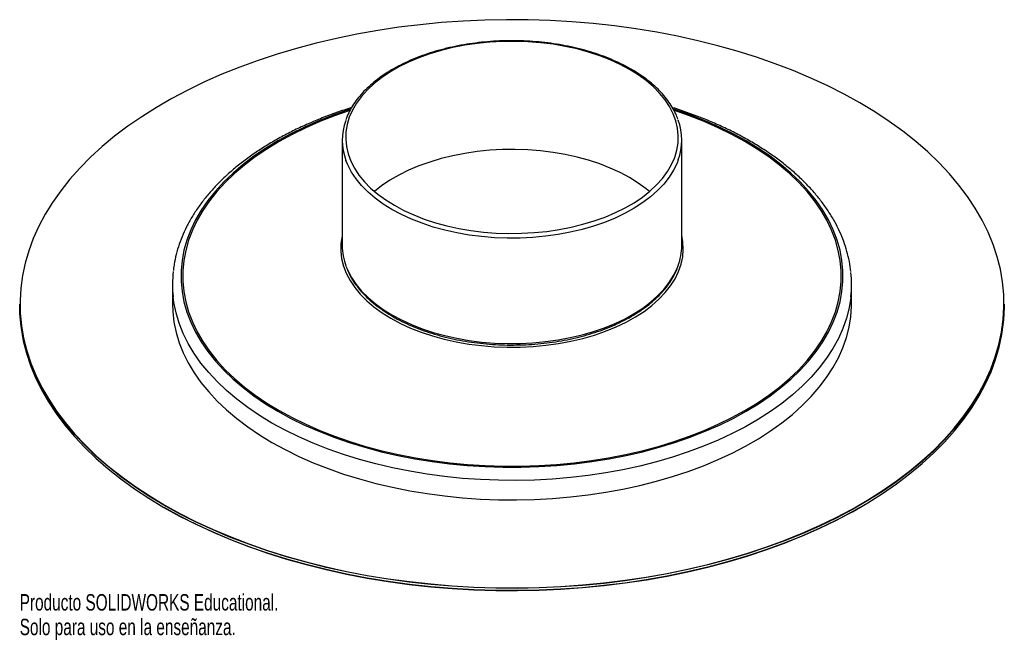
# Paper-space layout '_Isométrica' of a CAD drawing. Header units: millimetres. Extents: x -145 to 145, y -98 to 84.
import ezdxf

# ---------------------------------------------------------------- set-up
doc = ezdxf.new("R2010")
doc.units = ezdxf.units.MM
doc.styles.add('SLDTEXTSTYLE0', font='TXT', dxfattribs={"width": 0.7})

psp = doc.layouts.new('_Isométrica')

# ---------------------------------------------------------------- linework, layer by layer
at = {"color": 7, "linetype": 'Continuous', "lineweight": 25}
for p, q in [((-50, 48.99), (-50, 17.96)), ((50, 17.96), (50, 48.99)), ((-100, 6.53), (-100, 0.82)), ((100, 0.82), (100, 6.53)), ((-145, 0.73), (-145, 0.08)), ((145, 0.08), (145, 0.73))]:
    psp.add_line(p, q, dxfattribs=at)
at = {"color": 7, "linetype": 'Continuous', "lineweight": 25, "flags": 128}
for points in [[(-102.46, -58.33), (-97.83, -60.89), (-93, -63.33), (-88, -65.64), (-82.82, -67.82), (-77.48, -69.87), (-71.99, -71.78), (-66.35, -73.55), (-60.59, -75.17), (-54.71, -76.64), (-48.72, -77.96), (-42.64, -79.13), (-36.47, -80.14), (-30.23, -80.99), (-23.93, -81.68), (-17.59, -82.21), (-11.21, -82.58), (-4.81, -82.79), (1.6, -82.83), (8.01, -82.7), (14.4, -82.42), (20.77, -81.97), (27.09, -81.36), (33.36, -80.59), (39.56, -79.65), (45.69, -78.57), (51.73, -77.32), (57.66, -75.92), (63.49, -74.38), (69.19, -72.68), (74.75, -70.84), (80.17, -68.86), (85.43, -66.75), (90.52, -64.5), (95.44, -62.12), (100.17, -59.63), (104.7, -57.01), (109.03, -54.28), (113.14, -51.44), (117.04, -48.5), (120.7, -45.46), (124.13, -42.34), (127.32, -39.12), (130.25, -35.83), (132.93, -32.47), (135.35, -29.05), (137.51, -25.56), (139.39, -22.02), (141.01, -18.44), (142.35, -14.82), (143.4, -11.17), (144.18, -7.5), (144.68, -3.81), (144.89, -0.11), (144.82, 3.59), (144.47, 7.29), (143.83, 10.97), (142.91, 14.63), (141.71, 18.27), (140.24, 21.87), (138.48, 25.43), (136.46, 28.94), (134.17, 32.4), (131.62, 35.79), (128.81, 39.12), (125.75, 42.37), (122.45, 45.54), (118.9, 48.63), (115.12, 51.62), (111.11, 54.51), (106.89, 57.29), (102.46, 59.97), (97.83, 62.52), (93, 64.96), (88, 67.27), (82.82, 69.46), (77.48, 71.5), (71.99, 73.41), (66.35, 75.18), (60.59, 76.8), (54.71, 78.27), (48.72, 79.6), (42.64, 80.76), (36.47, 81.77), (30.23, 82.62), (23.93, 83.32), (17.59, 83.85), (11.21, 84.21), (4.81, 84.42), (-1.6, 84.46), (-8.01, 84.34), (-14.4, 84.05), (-20.77, 83.6), (-27.09, 82.99), (-33.36, 82.22), (-39.56, 81.29), (-45.69, 80.2), (-51.73, 78.95), (-57.66, 77.56), (-63.49, 76.01), (-69.19, 74.31), (-74.75, 72.48), (-80.17, 70.5), (-85.43, 68.38), (-90.52, 66.13), (-95.44, 63.76), (-100.17, 61.26), (-104.7, 58.64), (-109.03, 55.91), (-113.14, 53.07), (-117.04, 50.13), (-120.7, 47.1), (-124.13, 43.97), (-127.32, 40.76), (-130.25, 37.47), (-132.93, 34.11), (-135.35, 30.68), (-137.51, 27.19), (-139.39, 23.66), (-141.01, 20.07), (-142.35, 16.45), (-143.4, 12.8), (-144.18, 9.13), (-144.68, 5.44), (-144.89, 1.74), (-144.82, -1.96), (-144.47, -5.65), (-143.83, -9.34), (-142.91, -13), (-141.71, -16.64), (-140.24, -20.24), (-138.48, -23.8), (-136.46, -27.31), (-134.17, -30.77), (-131.62, -34.16), (-128.81, -37.49), (-125.75, -40.74), (-122.45, -43.91), (-118.9, -46.99), (-115.12, -49.98), (-111.11, -52.87), (-106.89, -55.66), (-102.46, -58.33)], [(-34.65, 29.81), (-31.89, 28.33), (-28.95, 26.99), (-25.84, 25.78), (-22.58, 24.7), (-19.18, 23.78), (-15.68, 23.01), (-12.08, 22.39), (-8.41, 21.94), (-4.69, 21.65), (-0.94, 21.53), (2.81, 21.57), (6.55, 21.78), (10.25, 22.15), (13.89, 22.68), (17.44, 23.37), (20.9, 24.22), (24.23, 25.22), (27.42, 26.36), (30.45, 27.65), (33.3, 29.06), (35.95, 30.59), (38.39, 32.23), (40.61, 33.98), (42.59, 35.82), (44.32, 37.75), (45.79, 39.74), (46.99, 41.79), (47.92, 43.89), (48.56, 46.03), (48.92, 48.18), (48.99, 50.35), (48.78, 52.51), (48.27, 54.66), (47.49, 56.78), (46.42, 58.86), (45.09, 60.88), (43.49, 62.84), (41.63, 64.73), (39.53, 66.52), (37.2, 68.22), (34.65, 69.81), (31.89, 71.28), (28.95, 72.63), (25.84, 73.84), (22.58, 74.91), (19.18, 75.84), (15.68, 76.61), (12.08, 77.22), (8.41, 77.68), (4.69, 77.97), (0.94, 78.09), (-2.81, 78.05), (-6.55, 77.84), (-10.25, 77.47), (-13.89, 76.94), (-17.44, 76.24), (-20.9, 75.39), (-24.23, 74.4), (-27.42, 73.25), (-30.45, 71.97), (-33.3, 70.56), (-35.95, 69.03), (-38.39, 67.39), (-40.61, 65.64), (-42.59, 63.8), (-44.32, 61.87), (-45.79, 59.88), (-46.99, 57.83), (-47.92, 55.73), (-48.56, 53.59), (-48.92, 51.43), (-48.99, 49.27), (-48.78, 47.1), (-48.27, 44.96), (-47.49, 42.84), (-46.42, 40.76), (-45.09, 38.73), (-43.49, 36.77), (-41.63, 34.89), (-39.53, 33.09), (-37.2, 31.4), (-34.65, 29.81)], [(-47.57, 58.11), (-47.99, 57.98), (-52.51, 56.41), (-56.88, 54.7), (-61.08, 52.85), (-65.11, 50.88), (-68.94, 48.78), (-72.57, 46.57), (-75.99, 44.25), (-79.19, 41.82), (-82.15, 39.3), (-84.87, 36.68), (-87.35, 33.99), (-89.56, 31.22), (-91.52, 28.39), (-93.21, 25.5), (-94.62, 22.57), (-95.75, 19.59), (-96.61, 16.58), (-97.18, 13.55), (-97.46, 10.51), (-97.46, 7.46), (-97.18, 4.41), (-96.61, 1.38), (-95.75, -1.62), (-94.62, -4.6), (-93.21, -7.54), (-91.52, -10.43), (-89.56, -13.26), (-87.35, -16.03), (-84.87, -18.72), (-82.15, -21.33), (-79.19, -23.85), (-75.99, -26.28), (-72.57, -28.6), (-68.94, -30.82)], [(-68.94, -30.82), (-65.11, -32.91), (-61.08, -34.89), (-56.88, -36.73), (-52.51, -38.44), (-47.99, -40.01), (-43.32, -41.44), (-38.53, -42.72), (-33.62, -43.85), (-28.62, -44.82), (-23.53, -45.64), (-18.37, -46.3), (-13.16, -46.79), (-7.91, -47.12), (-2.64, -47.28), (2.64, -47.28), (7.91, -47.12), (13.16, -46.79), (18.37, -46.3), (23.53, -45.64), (28.62, -44.82), (33.62, -43.85), (38.53, -42.72), (43.32, -41.44), (47.99, -40.01), (52.51, -38.44), (56.88, -36.73), (61.08, -34.89), (65.11, -32.91), (68.94, -30.82), (72.57, -28.6), (75.99, -26.28), (79.19, -23.85), (82.15, -21.33), (84.87, -18.72), (87.35, -16.03), (89.56, -13.26), (91.52, -10.43), (93.21, -7.54), (94.62, -4.6), (95.75, -1.62), (96.61, 1.38), (97.18, 4.41), (97.46, 7.46), (97.46, 10.51), (97.18, 13.55), (96.61, 16.58), (95.75, 19.59), (94.62, 22.57), (93.21, 25.5), (91.52, 28.39), (89.56, 31.22), (87.35, 33.99), (84.87, 36.68), (82.15, 39.3), (79.19, 41.82), (75.99, 44.25), (72.57, 46.57), (68.94, 48.78), (65.11, 50.88), (61.08, 52.85), (56.88, 54.7), (52.51, 56.41), (47.99, 57.98), (47.6, 58.1)], [(40.5, 33.89), (39.53, 34.68), (37.2, 36.38), (34.65, 37.97), (31.89, 39.44), (28.95, 40.78), (25.84, 42), (22.58, 43.07), (19.18, 43.99), (15.68, 44.76), (12.08, 45.38), (8.41, 45.83), (4.69, 46.12), (0.94, 46.25), (-2.81, 46.2), (-6.55, 46), (-10.25, 45.63), (-13.89, 45.09), (-17.44, 44.4), (-20.9, 43.55), (-24.23, 42.55), (-27.42, 41.41), (-30.45, 40.13), (-33.3, 38.72), (-35.95, 37.19), (-38.39, 35.54), (-40.5, 33.89)], [(-50, 21.04), (-50.07, 20.72), (-50.4, 18.52), (-50.43, 16.32), (-50.18, 14.12), (-49.64, 11.94), (-48.82, 9.79), (-47.71, 7.68), (-46.33, 5.62), (-44.69, 3.63), (-42.79, 1.72), (-40.65, -0.11), (-38.27, -1.83), (-35.68, -3.45)], [(-35.68, -3.45), (-32.88, -4.95), (-29.89, -6.32), (-26.73, -7.56), (-23.41, -8.65), (-19.97, -9.6), (-16.41, -10.4), (-12.75, -11.03), (-9.02, -11.51), (-5.24, -11.82), (-1.43, -11.97), (2.39, -11.95), (6.19, -11.76), (9.96, -11.41), (13.67, -10.89), (17.31, -10.21), (20.84, -9.38), (24.26, -8.39), (27.53, -7.26), (30.65, -5.99), (33.59, -4.58), (36.34, -3.05), (38.89, -1.41), (41.21, 0.34), (43.29, 2.19), (45.13, 4.12), (46.7, 6.13), (48.01, 8.2), (49.05, 10.32), (49.8, 12.48), (50.27, 14.67), (50.45, 16.87), (50.34, 19.08), (50, 21.04)], [(-102.53, -58.45), (-106.97, -55.78), (-111.19, -52.99), (-115.2, -50.1), (-118.98, -47.11), (-122.53, -44.02), (-125.84, -40.85), (-128.9, -37.6), (-131.71, -34.27), (-134.27, -30.87), (-136.56, -27.41), (-138.58, -23.9), (-140.33, -20.33), (-141.81, -16.73), (-143.01, -13.09), (-143.93, -9.43), (-144.57, -5.74), (-144.92, -2.04), (-145, 0.73)], [(-145, 0.08), (-144.92, -2.7), (-144.57, -6.39), (-143.93, -10.08), (-143.01, -13.74), (-141.81, -17.38), (-140.33, -20.99), (-138.58, -24.55), (-136.56, -28.06), (-134.27, -31.52), (-131.71, -34.92), (-128.9, -38.25), (-125.84, -41.5), (-122.53, -44.68), (-118.98, -47.76), (-115.2, -50.75), (-111.19, -53.65), (-106.97, -56.43), (-102.53, -59.11)], [(145, 0.73), (144.99, -0.19), (144.78, -3.89), (144.28, -7.58), (143.5, -11.26), (142.44, -14.91), (141.11, -18.54), (139.49, -22.12), (137.6, -25.66), (135.45, -29.15), (133.02, -32.58), (130.34, -35.94), (127.4, -39.23), (124.22, -42.45), (120.79, -45.58), (117.12, -48.62), (113.22, -51.56), (109.1, -54.4), (104.77, -57.13), (100.24, -59.75), (95.5, -62.25), (90.59, -64.63), (85.49, -66.88), (80.22, -68.99), (74.8, -70.97), (69.24, -72.81), (63.53, -74.51), (57.7, -76.06), (51.76, -77.46), (45.72, -78.7), (39.59, -79.79), (33.38, -80.72), (27.11, -81.5), (20.78, -82.11), (14.41, -82.56), (8.02, -82.84), (1.6, -82.97), (-4.81, -82.93), (-11.22, -82.72), (-17.6, -82.35), (-23.95, -81.82), (-30.25, -81.13), (-36.49, -80.28), (-42.67, -79.27), (-48.75, -78.1), (-54.75, -76.78), (-60.63, -75.3), (-66.4, -73.68), (-72.04, -71.91), (-77.53, -70), (-82.88, -67.95), (-88.06, -65.77), (-93.07, -63.45), (-97.89, -61.01), (-102.53, -58.45)], [(-102.53, -59.11), (-97.89, -61.67), (-93.07, -64.11), (-88.06, -66.42), (-82.88, -68.6), (-77.53, -70.65), (-72.04, -72.56), (-66.4, -74.33), (-60.63, -75.96), (-54.75, -77.43), (-48.75, -78.75), (-42.67, -79.92), (-36.49, -80.93), (-30.25, -81.78), (-23.95, -82.48), (-17.6, -83.01), (-11.22, -83.37), (-4.81, -83.58), (1.6, -83.62), (8.02, -83.5), (14.41, -83.21), (20.78, -82.76), (27.11, -82.15), (33.38, -81.38), (39.59, -80.44), (45.72, -79.35), (51.76, -78.11), (57.7, -76.71), (63.53, -75.16), (69.24, -73.47), (74.8, -71.63), (80.22, -69.65), (85.49, -67.53), (90.59, -65.28), (95.5, -62.9), (100.24, -60.4), (104.77, -57.78), (109.1, -55.05), (113.22, -52.21), (117.12, -49.27), (120.79, -46.23), (124.22, -43.1), (127.4, -39.89), (130.34, -36.59), (133.02, -33.23), (135.45, -29.8), (137.6, -26.31), (139.49, -22.77), (141.11, -19.19), (142.44, -15.57), (143.5, -11.91), (144.28, -8.24), (144.78, -4.55), (144.99, -0.84), (145, 0.08)], [(-100, 0.82), (-99.92, -1.49), (-99.57, -4.56), (-98.93, -7.61), (-98.01, -10.63), (-96.82, -13.63), (-95.35, -16.58), (-93.61, -19.49), (-91.61, -22.34), (-89.34, -25.12), (-86.82, -27.83), (-84.06, -30.45), (-81.06, -32.99), (-77.83, -35.43), (-74.37, -37.77), (-70.71, -40)], [(-70.71, -40), (-66.85, -42.12), (-62.79, -44.11), (-58.56, -45.98), (-54.17, -47.71), (-49.62, -49.31), (-44.92, -50.76), (-40.11, -52.07), (-35.17, -53.22), (-30.14, -54.23), (-25.02, -55.08), (-19.84, -55.77), (-14.59, -56.29), (-9.3, -56.66), (-3.99, -56.87), (1.33, -56.91), (6.65, -56.78), (11.95, -56.5), (17.22, -56.05), (22.44, -55.44), (27.59, -54.67), (32.67, -53.74), (37.65, -52.66), (42.53, -51.43), (47.29, -50.05), (51.91, -48.53), (56.38, -46.86), (60.7, -45.06), (64.84, -43.13), (68.8, -41.08), (72.57, -38.9), (76.13, -36.62), (79.47, -34.22), (82.59, -31.73), (85.47, -29.15), (88.11, -26.48), (90.51, -23.74), (92.64, -20.92), (94.51, -18.04), (96.12, -15.11), (97.45, -12.14), (98.51, -9.12), (99.28, -6.08), (99.78, -3.02), (99.99, 0.05), (100, 0.82)], [(102.4, -59.19), (100.17, -60.44), (95.44, -62.94), (90.52, -65.32), (85.43, -67.56), (80.17, -69.68), (74.75, -71.66), (69.19, -73.5), (63.49, -75.19), (57.66, -76.74), (51.73, -78.14), (45.69, -79.38), (39.56, -80.47), (33.36, -81.4), (27.09, -82.17), (20.77, -82.79), (14.4, -83.23), (8.01, -83.52), (1.6, -83.64), (-4.81, -83.6), (-11.21, -83.4), (-17.59, -83.03), (-23.93, -82.5), (-30.23, -81.81), (-36.47, -80.96), (-42.64, -79.95), (-48.72, -78.78), (-54.71, -77.46), (-60.59, -75.98), (-66.35, -74.36), (-71.99, -72.6), (-77.48, -70.69), (-82.82, -68.64), (-88, -66.46), (-93, -64.14), (-97.83, -61.71), (-102.46, -59.15)]]:
    psp.add_lwpolyline(points, dxfattribs=at)
at = {"color": 8, "linetype": 'Continuous', "lineweight": 25, "flags": 128}
for points in [[(-47.79, 57.71), (-52.24, 56.16), (-56.59, 54.46), (-60.77, 52.63), (-64.78, 50.66), (-68.59, 48.58), (-72.2, 46.38), (-75.6, 44.06), (-78.78, 41.65), (-81.73, 39.14), (-84.44, 36.54), (-86.9, 33.86), (-89.11, 31.11), (-91.05, 28.29), (-92.73, 25.42), (-94.13, 22.5), (-95.26, 19.53), (-96.11, 16.54), (-96.68, 13.53), (-96.96, 10.5), (-96.96, 7.47), (-96.68, 4.44), (-96.11, 1.42), (-95.26, -1.57), (-94.13, -4.53), (-92.73, -7.45), (-91.05, -10.33), (-89.11, -13.15), (-86.9, -15.9), (-84.44, -18.58), (-81.73, -21.18), (-78.78, -23.69), (-75.6, -26.1), (-72.2, -28.41), (-68.59, -30.61)], [(-68.59, -30.61), (-64.78, -32.7), (-60.77, -34.66), (-56.59, -36.5), (-52.24, -38.2), (-47.74, -39.76), (-43.1, -41.18), (-38.33, -42.46), (-33.45, -43.58), (-28.47, -44.55), (-23.41, -45.36), (-18.28, -46.01), (-13.1, -46.5), (-7.87, -46.83), (-2.63, -46.99), (2.63, -46.99), (7.87, -46.83), (13.1, -46.5), (18.28, -46.01), (23.41, -45.36), (28.47, -44.55), (33.45, -43.58), (38.33, -42.46), (43.1, -41.18), (47.74, -39.76), (52.24, -38.2), (56.59, -36.5), (60.77, -34.66), (64.78, -32.7), (68.59, -30.61), (72.2, -28.41), (75.6, -26.1), (78.78, -23.69), (81.73, -21.18), (84.44, -18.58), (86.9, -15.9), (89.11, -13.15), (91.05, -10.33), (92.73, -7.45), (94.13, -4.53), (95.26, -1.57), (96.11, 1.42), (96.68, 4.44), (96.96, 7.47), (96.96, 10.5), (96.68, 13.53), (96.11, 16.54), (95.26, 19.53), (94.13, 22.5), (92.73, 25.42), (91.05, 28.29), (89.11, 31.11), (86.9, 33.86), (84.44, 36.54), (81.73, 39.14), (78.78, 41.65), (75.6, 44.06), (72.2, 46.38), (68.59, 48.58), (64.78, 50.66), (60.77, 52.63), (56.59, 54.46), (52.24, 56.16), (47.83, 57.7)], [(-35.36, 28.58), (-37.93, 30.18), (-40.28, 31.89), (-42.41, 33.7), (-44.29, 35.6), (-45.92, 37.57), (-47.28, 39.61), (-48.38, 41.7), (-48.91, 43)], [(48.97, 43.16), (48.61, 42.23), (47.58, 40.12), (46.28, 38.07), (44.72, 36.08), (42.9, 34.17), (40.84, 32.34), (38.54, 30.6), (36.02, 28.97), (33.29, 27.46), (30.38, 26.07), (27.28, 24.8), (24.04, 23.68), (20.65, 22.71), (17.15, 21.88), (13.55, 21.21), (9.87, 20.7), (6.14, 20.35), (2.36, 20.16), (-1.42, 20.14), (-5.2, 20.28), (-8.94, 20.59), (-12.64, 21.07), (-16.26, 21.7), (-19.79, 22.48), (-23.2, 23.42), (-26.49, 24.51), (-29.62, 25.74), (-32.58, 27.1), (-35.36, 28.58)], [(-48.9, 11.94), (-48.38, 10.67), (-47.28, 8.58), (-45.92, 6.54), (-44.29, 4.57), (-42.41, 2.67), (-40.28, 0.87), (-37.93, -0.84), (-35.36, -2.45)], [(-35.36, -2.45), (-32.58, -3.93), (-29.62, -5.29), (-26.49, -6.52), (-23.2, -7.6), (-19.79, -8.54), (-16.26, -9.33), (-12.64, -9.96), (-8.94, -10.44), (-5.2, -10.74), (-1.42, -10.89), (2.36, -10.87), (6.14, -10.68), (9.87, -10.33), (13.55, -9.82), (17.15, -9.15), (20.65, -8.32), (24.04, -7.35), (27.28, -6.22), (30.38, -4.96), (33.29, -3.57), (36.02, -2.06), (38.54, -0.43), (40.84, 1.31), (42.9, 3.14), (44.72, 5.05), (46.28, 7.04), (47.58, 9.1), (48.61, 11.2), (48.92, 12.01)], [(-70.71, -34.29), (-74.37, -32.06), (-77.83, -29.72), (-81.06, -27.28), (-84.06, -24.74), (-86.82, -22.11), (-89.34, -19.4), (-91.61, -16.62), (-93.61, -13.77), (-95.35, -10.87), (-96.82, -7.91), (-98.01, -4.92), (-98.93, -1.89), (-99.57, 1.16), (-99.8, 2.84)], [(99.8, 2.9), (99.78, 2.69), (99.28, -0.37), (98.51, -3.41), (97.45, -6.42), (96.12, -9.4), (94.51, -12.33), (92.64, -15.2), (90.51, -18.02), (88.11, -20.77), (85.47, -23.43), (82.59, -26.02), (79.47, -28.51), (76.13, -30.9), (72.57, -33.19), (68.8, -35.36), (64.84, -37.41), (60.7, -39.34), (56.38, -41.14), (51.91, -42.81), (47.29, -44.33), (42.53, -45.72), (37.65, -46.95), (32.67, -48.03), (27.59, -48.96), (22.44, -49.72), (17.22, -50.33), (11.95, -50.78), (6.65, -51.07), (1.33, -51.19), (-3.99, -51.15), (-9.3, -50.95), (-14.59, -50.58), (-19.84, -50.05), (-25.02, -49.36), (-30.14, -48.51), (-35.17, -47.51), (-40.11, -46.35), (-44.92, -45.04), (-49.62, -43.59), (-54.17, -41.99), (-58.56, -40.26), (-62.79, -38.4), (-66.85, -36.4), (-70.71, -34.29)]]:
    psp.add_lwpolyline(points, dxfattribs=at)
at = {"color": 7, "linetype": 'Continuous', "lineweight": 25}
for centre, radius, start, end in [((-32.84, 48.99), 17.15, 160.2658, 200.4613), ((32.86, 48.99), 17.13, 340.0895, 20.2142), ((-32.67, 18.02), 17.33, 180.1816, 200.5202), ((32.74, 18.01), 17.26, 339.6545, 359.8577), ((-66.59, 6.53), 33.41, 173.4022, 186.3378), ((66.6, 6.53), 33.4, 353.7533, 6.0809)]:
    psp.add_arc(centre, radius, start, end, dxfattribs=at)
for points, knots in [([(48.88, 55.13), (48.67, 55.67), (48.21, 56.9), (47.2, 58.76), (45.9, 60.72), (44.35, 62.61), (42.58, 64.44), (40.59, 66.18), (38.39, 67.84), (35.99, 69.4), (33.4, 70.85), (30.65, 72.19), (27.74, 73.41), (24.69, 74.51), (21.52, 75.47), (18.23, 76.3), (14.86, 76.99), (11.41, 77.54), (7.9, 77.94), (4.35, 78.19), (0.78, 78.3), (-2.8, 78.26), (-6.36, 78.07), (-9.89, 77.73), (-13.36, 77.25), (-16.77, 76.62), (-20.1, 75.85), (-23.32, 74.94), (-26.43, 73.91), (-29.4, 72.74), (-32.23, 71.45), (-34.89, 70.05), (-37.37, 68.53), (-39.66, 66.91), (-41.75, 65.2), (-43.63, 63.4), (-45.28, 61.52), (-46.7, 59.57), (-47.86, 57.57), (-48.6, 56.04), (-48.87, 55.17), (-48.92, 55)], [0, 0, 0, 0, 0.020443, 0.046418, 0.072491, 0.098655, 0.124893, 0.151185, 0.177513, 0.20386, 0.230215, 0.256569, 0.282916, 0.309255, 0.335586, 0.361908, 0.388223, 0.414531, 0.440834, 0.467134, 0.493431, 0.519728, 0.546025, 0.572325, 0.598628, 0.624936, 0.651252, 0.677575, 0.703909, 0.730253, 0.756608, 0.782975, 0.809352, 0.835736, 0.86212, 0.888493, 0.914839, 0.941141, 0.967376, 0.993523, 1, 1, 1, 1]), ([(-47.24, 58.57), (-47.99, 58.34), (-50.22, 57.65), (-53.82, 56.35), (-58.02, 54.7), (-62.08, 52.91), (-65.98, 51), (-69.71, 48.98), (-73.27, 46.84), (-76.64, 44.6), (-79.82, 42.25), (-82.79, 39.81), (-85.55, 37.27), (-88.08, 34.66), (-90.39, 31.96), (-92.46, 29.2), (-94.29, 26.37), (-95.88, 23.5), (-97.21, 20.57), (-98.29, 17.62), (-99.1, 14.64), (-99.58, 12.29), (-99.7, 10.94), (-99.74, 10.6)], [0, 0, 0, 0, 0.0251628, 0.0757767, 0.1264126, 0.1770712, 0.2277521, 0.2784538, 0.3291732, 0.3799051, 0.4306402, 0.4813641, 0.5320605, 0.5827084, 0.6332825, 0.683754, 0.7340926, 0.7842689, 0.8342591, 0.884049, 0.9336386, 0.9830443, 1, 1, 1, 1]), ([(99.8, 10.28), (99.8, 10.28), (99.74, 11.28), (99.38, 13.27), (98.7, 16.25), (97.74, 19.19), (96.55, 22.11), (95.09, 24.98), (93.4, 27.81), (91.46, 30.58), (89.29, 33.29), (86.88, 35.94), (84.25, 38.5), (81.4, 40.98), (78.34, 43.38), (75.07, 45.67), (71.62, 47.86), (67.98, 49.94), (64.17, 51.91), (60.2, 53.76), (56.07, 55.49), (51.79, 57.08), (48.85, 58.11), (47.3, 58.57), (47.26, 58.58)], [0, 0, 0, 0, 0.000007, 0.048871, 0.097794, 0.146831, 0.196024, 0.245399, 0.294966, 0.344719, 0.394642, 0.444711, 0.494897, 0.545172, 0.595511, 0.645891, 0.696295, 0.746707, 0.797115, 0.847513, 0.897896, 0.948262, 0.99861, 1, 1, 1, 1]), ([(-48.85, 11.72), (-48.61, 11.11), (-48.1, 9.82), (-47.02, 7.9), (-45.68, 5.95), (-44.1, 4.06), (-42.29, 2.25), (-40.27, 0.51), (-38.07, -1.1), (-36.32, -2.22), (-35.34, -2.8), (-35.15, -2.9)], [0, 0, 0, 0, 0.1092809, 0.2324557, 0.356092, 0.4801491, 0.6045449, 0.7291838, 0.8539772, 0.9723904, 1, 1, 1, 1]), ([(-35.15, -2.9), (-34.7, -3.16), (-33.38, -3.9), (-31.08, -5.04), (-28.19, -6.28), (-25.16, -7.39), (-22.01, -8.38), (-18.74, -9.23), (-15.38, -9.94), (-11.93, -10.51), (-8.43, -10.93), (-4.89, -11.21), (-1.32, -11.34), (2.25, -11.32), (5.82, -11.15), (9.35, -10.83), (12.84, -10.37), (16.26, -9.77), (19.6, -9.02), (22.84, -8.13), (25.97, -7.12), (28.96, -5.97), (31.81, -4.7), (34.49, -3.31), (37.01, -1.81), (39.33, -0.21), (41.45, 1.49), (43.36, 3.28), (45.04, 5.15), (46.5, 7.08), (47.7, 9.08), (48.48, 10.65), (48.78, 11.57), (48.86, 11.79)], [0, 0, 0, 0, 0.017686, 0.051236, 0.08478, 0.118315, 0.151839, 0.185352, 0.218855, 0.252349, 0.285837, 0.31932, 0.3528, 0.386278, 0.419758, 0.45324, 0.486726, 0.520219, 0.55372, 0.587231, 0.620754, 0.654291, 0.687843, 0.721409, 0.754988, 0.788577, 0.822168, 0.855746, 0.889295, 0.922791, 0.956205, 0.989512, 1, 1, 1, 1])]:
    psp.add_open_spline(points, degree=3, knots=knots, dxfattribs=at)

# ---------------------------------------------------------------- texts
at = {"color": 7, "linetype": 'Continuous', "char_height": 4.8336, "attachment_point": 1, "style": 'SLDTEXTSTYLE0'}
for s, insert in [('Producto SOLIDWORKS Educational.', (-145, -84.66)), ('Solo para uso en la enseñanza.', (-145, -91.91))]:
    psp.add_mtext(s, dxfattribs=dict(at, insert=insert))

doc.saveas('drawing.dxf')
